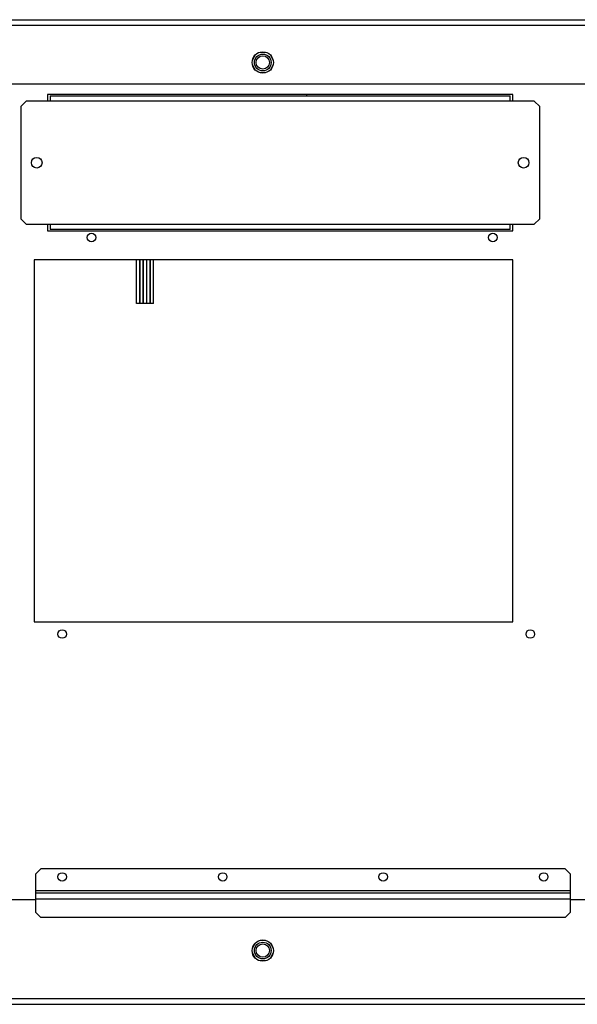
# Model space of a CAD drawing. Header units: inches. Extents: x 0 to 146, y 0 to 57.
# Tile 11 of 13: x 57.54 to 65.75, y 19.32 to 33.81. Entities that reach past the tile are written whole.
import ezdxf

# ---------------------------------------------------------------- set-up
doc = ezdxf.new("R2010")
doc.units = ezdxf.units.IN
doc.header["$LTSCALE"] = 4.033333
doc.header["$MEASUREMENT"] = 0
doc.layers.get('0').update_dxf_attribs({"linetype": 'CONTINUOUS'})

msp = doc.modelspace()

# ---------------------------------------------------------------- linework, layer by layer
at = {"color": 7, "linetype": 'Continuous'}
for p, q in [((50.885, 33.81), (71.357, 33.81)), ((50.964, 33.731), (71.279, 33.731)), ((61.01, 33.291), (60.97, 33.221)), ((61.081, 33.332), (61.162, 33.332)), ((61.273, 33.221), (61.232, 33.291)), ((60.97, 33.139), (61.01, 33.069)), ((61.232, 33.069), (61.273, 33.139)), ((61.162, 33.028), (61.081, 33.028)), ((51.83, 32.865), (70.413, 32.865)), ((57.558, 32.53), (57.637, 32.609)), ((65.117, 32.609), (57.637, 32.609)), ((57.952, 32.708), (57.952, 32.609)), ((64.802, 32.708), (57.952, 32.708)), ((57.991, 32.688), (57.991, 32.609)), ((57.991, 32.688), (64.763, 32.688)), ((61.771, 32.688), (61.771, 32.708)), ((64.763, 32.609), (64.763, 32.688)), ((64.802, 32.609), (64.802, 32.708)), ((65.117, 32.609), (65.196, 32.53)), ((57.558, 32.53), (57.558, 30.88)), ((65.196, 30.88), (65.196, 32.53)), ((57.637, 30.801), (57.558, 30.88)), ((65.196, 30.88), (65.117, 30.801)), ((57.637, 30.801), (65.117, 30.801)), ((57.952, 30.801), (57.952, 30.703)), ((57.991, 30.794), (57.952, 30.794)), ((57.991, 30.801), (57.991, 30.722)), ((64.763, 30.722), (64.763, 30.801)), ((64.802, 30.794), (64.763, 30.794)), ((64.802, 30.703), (64.802, 30.801)), ((57.952, 30.703), (64.802, 30.703)), ((64.763, 30.722), (57.991, 30.722)), ((57.755, 30.277), (57.755, 24.945)), ((64.802, 30.277), (57.755, 30.277)), ((59.263, 29.632), (59.263, 30.277)), ((59.31, 29.632), (59.31, 30.277)), ((59.314, 29.632), (59.314, 30.277)), ((59.361, 29.632), (59.361, 30.277)), ((59.365, 29.632), (59.365, 30.277)), ((59.413, 29.632), (59.413, 30.277)), ((59.416, 29.632), (59.416, 30.277)), ((59.464, 29.632), (59.464, 30.277)), ((59.468, 29.632), (59.468, 30.277)), ((59.515, 29.632), (59.515, 30.277)), ((64.802, 24.945), (64.802, 30.277)), ((59.31, 29.633), (59.263, 29.633)), ((59.31, 29.632), (59.263, 29.632)), ((59.361, 29.633), (59.314, 29.633)), ((59.361, 29.632), (59.314, 29.632)), ((59.413, 29.633), (59.365, 29.633)), ((59.413, 29.632), (59.365, 29.632)), ((59.464, 29.633), (59.416, 29.633)), ((59.464, 29.632), (59.416, 29.632)), ((59.515, 29.633), (59.468, 29.633)), ((59.515, 29.632), (59.468, 29.632)), ((57.755, 24.945), (64.802, 24.945)), ((57.775, 21.231), (57.853, 21.31)), ((65.57, 21.31), (57.853, 21.31)), ((65.57, 21.31), (65.649, 21.231)), ((57.775, 21.231), (57.775, 20.672)), ((65.649, 20.672), (65.649, 21.231)), ((57.775, 20.995), (65.649, 20.995)), ((57.775, 20.956), (65.649, 20.956)), ((57.775, 20.857), (51.83, 20.857)), ((65.649, 20.863), (57.775, 20.863)), ((70.413, 20.857), (65.649, 20.857)), ((57.853, 20.594), (57.775, 20.672)), ((65.57, 20.594), (57.853, 20.594)), ((65.649, 20.672), (65.57, 20.594)), ((61.01, 20.22), (60.97, 20.15)), ((61.081, 20.261), (61.162, 20.261)), ((61.273, 20.15), (61.232, 20.22)), ((60.97, 20.068), (61.01, 19.998)), ((61.232, 19.998), (61.273, 20.068)), ((61.162, 19.958), (61.081, 19.958)), ((50.885, 19.322), (71.357, 19.322)), ((71.279, 19.4), (50.964, 19.4)), ((52.69, 19.318), (71.318, 19.318))]:
    msp.add_line(p, q, dxfattribs=at)
for centre, radius in [((61.121, 33.18), 0.157), ((61.121, 33.18), 0.123), ((61.121, 33.18), 0.0984), ((57.794, 31.705), 0.0787), ((64.96, 31.705), 0.0787), ((58.601, 30.604), 0.063), ((64.507, 30.604), 0.063), ((58.168, 24.768), 0.063), ((65.058, 24.768), 0.063), ((58.168, 21.192), 0.063), ((60.531, 21.192), 0.063), ((62.893, 21.192), 0.063), ((65.255, 21.192), 0.063), ((61.121, 20.109), 0.157), ((61.121, 20.109), 0.123), ((61.121, 20.109), 0.0984)]:
    msp.add_circle(centre, radius, dxfattribs=at)

doc.saveas('drawing.dxf')
